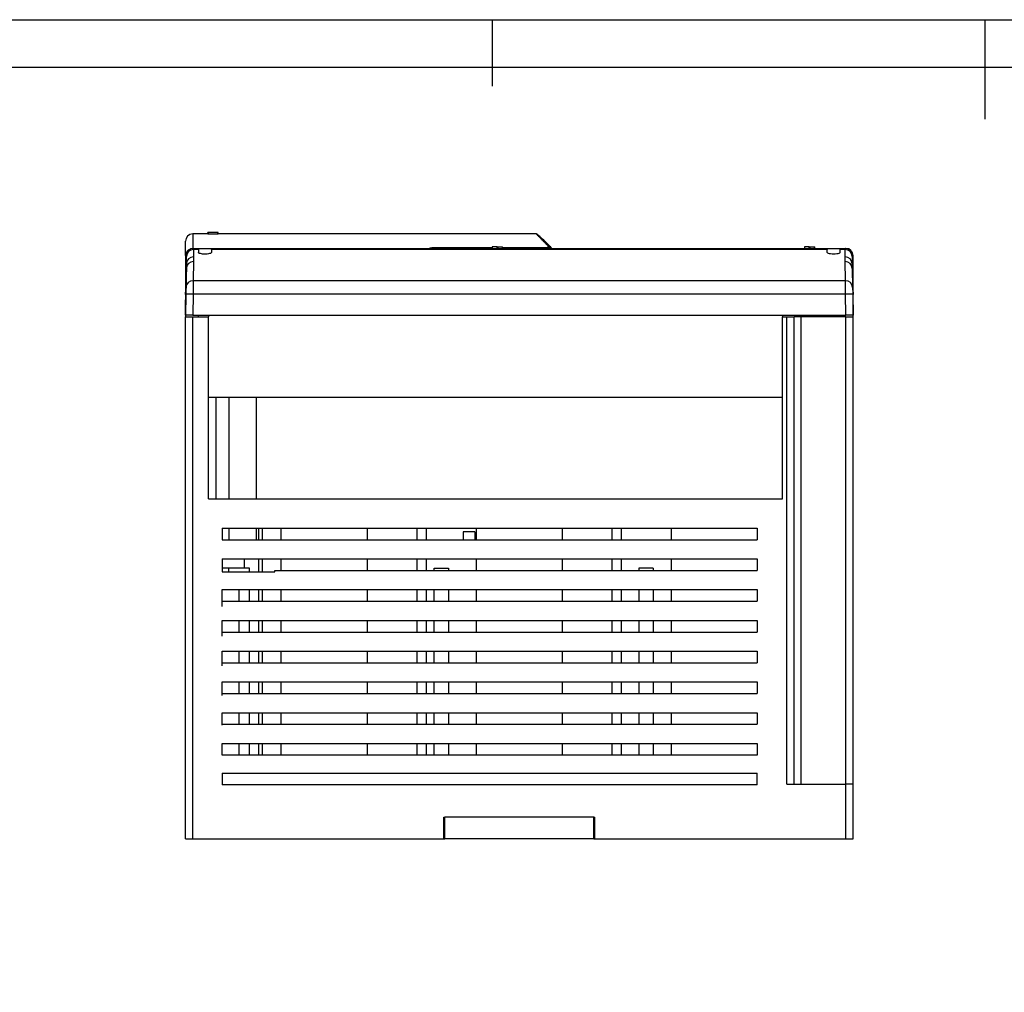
# Model space of a CAD drawing. Header units: millimetres. Extents: x 932 to 1479, y 0 to 387.
# Tile 8 of 11: x 1072 to 1208, y 252 to 387. Entities that reach past the tile are written whole.
import ezdxf

# ---------------------------------------------------------------- set-up
doc = ezdxf.new("R2010")
doc.units = ezdxf.units.MM
doc.header["$LTSCALE"] = 2
doc.layers.add('HMI-D4', color=250, linetype='Continuous')

msp = doc.modelspace()

# ---------------------------------------------------------------- linework, layer by layer
at = {"color": 7, "linetype": 'Continuous', "lineweight": 25}
for p, q in [((1097.76, 357.22), (1095.66, 357.22)), ((1099.2, 357.42), (1097.76, 357.42)), ((1097.76, 357.22), (1097.76, 357.42)), ((1097.76, 357.42), (1097.76, 357.42)), ((1097.83, 357.42), (1097.83, 357.22)), ((1099.17, 357.22), (1099.17, 357.42)), ((1099.2, 357.22), (1099.2, 357.42)), ((1143.36, 357.22), (1099.2, 357.22)), ((1094.66, 354.22), (1094.66, 356.22)), ((1145.01, 355.35), (1145.01, 355.54)), ((1094.66, 354.22), (1094.66, 350.47)), ((1094.78, 354.24), (1094.76, 354.24)), ((1094.78, 353.08), (1094.78, 354.1)), ((1095.66, 355.22), (1095.77, 355.22)), ((1095.77, 355.22), (1095.78, 355.22)), ((1095.78, 355.22), (1096.46, 355.22)), ((1095.78, 355.05), (1095.78, 354.03)), ((1096.46, 355.05), (1095.78, 355.05)), ((1096.46, 355.18), (1096.46, 355.22)), ((1096.46, 355.22), (1185.56, 355.22)), ((1096.46, 355.18), (1096.46, 355.18)), ((1096.46, 355.05), (1096.46, 355.18)), ((1096.46, 355.05), (1096.46, 354.66)), ((1098.26, 355.05), (1098.26, 355.16)), ((1183.76, 355.16), (1098.26, 355.16)), ((1098.26, 355.05), (1098.26, 354.66)), ((1183.76, 355.05), (1098.26, 355.05)), ((1137.24, 355.42), (1137.24, 355.22)), ((1137.24, 355.42), (1137.25, 355.42)), ((1137.25, 355.42), (1137.25, 355.22)), ((1137.92, 355.42), (1137.25, 355.42)), ((1137.92, 355.22), (1137.92, 355.42)), ((1137.92, 355.42), (1138.01, 355.42)), ((1138.01, 355.42), (1138.01, 355.22)), ((1138.01, 355.42), (1138.67, 355.42)), ((1138.67, 355.22), (1138.67, 355.42)), ((1138.67, 355.42), (1138.68, 355.42)), ((1138.68, 355.22), (1138.68, 355.42)), ((1180.59, 355.42), (1180.59, 355.22)), ((1180.59, 355.42), (1180.6, 355.42)), ((1180.6, 355.42), (1180.6, 355.22)), ((1181.27, 355.42), (1180.6, 355.42)), ((1181.27, 355.22), (1181.27, 355.42)), ((1181.27, 355.42), (1181.36, 355.42)), ((1181.36, 355.42), (1181.36, 355.22)), ((1181.36, 355.42), (1182.02, 355.42)), ((1182.02, 355.22), (1182.02, 355.42)), ((1182.02, 355.42), (1182.03, 355.42)), ((1182.03, 355.22), (1182.03, 355.42)), ((1183.76, 355.16), (1183.76, 355.05)), ((1183.76, 354.66), (1183.76, 355.05)), ((1185.56, 355.22), (1186.24, 355.22)), ((1185.56, 355.22), (1185.56, 355.05)), ((1185.56, 354.66), (1185.56, 355.05)), ((1186.24, 355.05), (1185.56, 355.05)), ((1186.24, 355.22), (1186.25, 355.22)), ((1186.24, 354.03), (1186.24, 355.05)), ((1186.25, 355.22), (1186.36, 355.22)), ((1187.26, 354.24), (1187.24, 354.24)), ((1187.24, 354.1), (1187.24, 353.08)), ((1187.36, 350.47), (1187.36, 354.22)), ((1094.78, 353.08), (1094.66, 346.21)), ((1095.77, 353.39), (1095.73, 350.74)), ((1186.29, 350.74), (1186.25, 353.39)), ((1187.24, 353.08), (1187.36, 346.21)), ((1094.7, 350.62), (1094.72, 352.02)), ((1094.73, 349.79), (1094.77, 352.44)), ((1187.25, 352.44), (1187.29, 349.79)), ((1187.33, 350.62), (1187.3, 352.02)), ((1095.73, 350.74), (1186.29, 350.74)), ((1187.36, 349.31), (1187.36, 350.47)), ((1094.66, 345.92), (1094.71, 348.85)), ((1095.71, 348.86), (1095.66, 345.92)), ((1186.31, 348.86), (1095.71, 348.86)), ((1186.36, 345.92), (1186.31, 348.86)), ((1187.31, 348.85), (1187.36, 345.92)), ((1187.36, 348.45), (1187.36, 349.31)), ((1094.66, 346.21), (1094.66, 348.08)), ((1094.66, 346.21), (1094.66, 348.08)), ((1094.66, 346.01), (1094.66, 347.92)), ((1187.36, 348.05), (1187.36, 348.45)), ((1187.36, 346.21), (1187.36, 348.08)), ((1094.66, 346.21), (1094.66, 345.92)), ((1094.66, 345.92), (1094.66, 346.21)), ((1095.66, 345.92), (1186.36, 345.92)), ((1096.46, 345.72), (1096.46, 345.92)), ((1097.86, 345.92), (1097.86, 345.72)), ((1097.86, 345.92), (1097.86, 345.72)), ((1177.56, 345.92), (1177.56, 345.72)), ((1183.81, 345.92), (1183.79, 345.72)), ((1185.56, 345.72), (1185.56, 345.92)), ((1187.36, 345.92), (1187.36, 346.21)), ((1187.36, 345.72), (1187.36, 345.92)), ((1094.66, 345.72), (1095.66, 345.72)), ((1094.66, 273.22), (1094.66, 345.72)), ((1095.66, 345.72), (1097.86, 345.72)), ((1095.66, 273.22), (1095.66, 345.72)), ((1097.86, 320.42), (1097.86, 345.72)), ((1177.56, 320.42), (1177.56, 345.72)), ((1177.56, 345.72), (1178.16, 345.72)), ((1178.16, 280.82), (1178.16, 345.72)), ((1178.16, 345.72), (1179.16, 345.72)), ((1179.16, 280.82), (1179.16, 345.72)), ((1180.16, 345.72), (1179.16, 345.72)), ((1180.16, 280.82), (1180.16, 345.72)), ((1186.36, 345.72), (1180.16, 345.72)), ((1186.36, 280.82), (1186.36, 345.72)), ((1186.36, 345.72), (1187.36, 345.72)), ((1187.36, 280.82), (1187.36, 345.72)), ((1097.86, 334.55), (1177.56, 334.55)), ((1098.86, 334.55), (1098.86, 320.42)), ((1104.46, 334.55), (1104.46, 320.42)), ((1097.86, 320.42), (1177.56, 320.42)), ((1099.76, 316.36), (1174.06, 316.36)), ((1099.76, 316.36), (1099.76, 314.76)), ((1104.46, 316.36), (1104.46, 314.76)), ((1104.86, 314.76), (1104.86, 316.36)), ((1107.96, 314.76), (1107.96, 316.36)), ((1119.93, 314.76), (1119.93, 316.36)), ((1126.83, 314.76), (1126.83, 316.36)), ((1128.13, 314.76), (1128.13, 316.36)), ((1134.83, 315.86), (1133.23, 315.86)), ((1133.23, 315.86), (1133.23, 314.76)), ((1134.83, 315.86), (1134.83, 314.76)), ((1135.03, 316.36), (1135.03, 314.76)), ((1146.99, 314.76), (1146.99, 316.36)), ((1153.89, 314.76), (1153.89, 316.36)), ((1155.19, 314.76), (1155.19, 316.36)), ((1162.09, 316.36), (1162.09, 314.76)), ((1174.06, 316.36), (1174.06, 314.76)), ((1099.76, 314.76), (1174.06, 314.76)), ((1099.76, 312.09), (1174.06, 312.09)), ((1099.76, 312.09), (1099.76, 310.29)), ((1104.86, 310.29), (1104.86, 312.09)), ((1107.96, 310.49), (1107.96, 312.09)), ((1119.93, 310.49), (1119.93, 312.09)), ((1126.83, 310.49), (1126.83, 312.09)), ((1128.13, 310.49), (1128.13, 312.09)), ((1135.03, 312.09), (1135.03, 310.49)), ((1146.99, 310.49), (1146.99, 312.09)), ((1153.89, 310.49), (1153.89, 312.09)), ((1155.19, 310.49), (1155.19, 312.09)), ((1162.09, 312.09), (1162.09, 310.49)), ((1174.06, 312.09), (1174.06, 310.49)), ((1100.66, 310.82), (1099.76, 310.82)), ((1103.56, 310.82), (1100.66, 310.82)), ((1100.66, 310.29), (1100.66, 310.82)), ((1103.56, 310.29), (1103.56, 310.82)), ((1107.08, 310.49), (1174.06, 310.49)), ((1107.08, 310.29), (1107.08, 310.49)), ((1129.17, 310.82), (1131.17, 310.82)), ((1129.17, 310.49), (1129.17, 310.82)), ((1131.17, 310.82), (1131.17, 310.49)), ((1159.62, 310.82), (1157.62, 310.82)), ((1157.62, 310.82), (1157.62, 310.49)), ((1159.62, 310.82), (1159.62, 310.49)), ((1099.76, 310.29), (1107.08, 310.29)), ((1099.76, 307.82), (1174.06, 307.82)), ((1099.76, 305.5), (1099.76, 307.82)), ((1102.13, 306.22), (1102.13, 307.82)), ((1103.56, 306.22), (1103.56, 307.82)), ((1104.86, 306.22), (1104.86, 307.82)), ((1107.96, 306.22), (1107.96, 307.82)), ((1119.93, 306.22), (1119.93, 307.82)), ((1126.83, 306.22), (1126.83, 307.82)), ((1128.13, 306.22), (1128.13, 307.82)), ((1129.17, 306.22), (1129.17, 307.82)), ((1131.17, 307.82), (1131.17, 306.22)), ((1135.03, 307.82), (1135.03, 306.22)), ((1146.99, 306.22), (1146.99, 307.82)), ((1153.89, 306.22), (1153.89, 307.82)), ((1155.19, 306.22), (1155.19, 307.82)), ((1157.62, 307.82), (1157.62, 306.22)), ((1159.62, 307.82), (1159.62, 306.22)), ((1162.09, 307.82), (1162.09, 306.22)), ((1174.06, 307.82), (1174.06, 306.22)), ((1099.76, 305.5), (1099.76, 306.22)), ((1099.76, 306.22), (1174.06, 306.22)), ((1099.76, 303.54), (1174.06, 303.54)), ((1099.76, 301.37), (1099.76, 303.54)), ((1102.13, 301.94), (1102.13, 303.54)), ((1103.56, 301.94), (1103.56, 303.54)), ((1104.86, 301.94), (1104.86, 303.54)), ((1107.96, 301.94), (1107.96, 303.54)), ((1119.93, 301.94), (1119.93, 303.54)), ((1126.83, 301.94), (1126.83, 303.54)), ((1128.13, 301.94), (1128.13, 303.54)), ((1129.17, 301.94), (1129.17, 303.54)), ((1131.17, 303.54), (1131.17, 301.94)), ((1135.03, 303.54), (1135.03, 301.94)), ((1146.99, 301.94), (1146.99, 303.54)), ((1153.89, 301.94), (1153.89, 303.54)), ((1155.19, 301.94), (1155.19, 303.54)), ((1157.62, 303.54), (1157.62, 301.94)), ((1159.62, 303.54), (1159.62, 301.94)), ((1162.09, 303.54), (1162.09, 301.94)), ((1174.06, 303.54), (1174.06, 301.94)), ((1099.76, 301.37), (1099.76, 301.94)), ((1099.76, 301.94), (1174.06, 301.94)), ((1099.76, 299.27), (1174.06, 299.27)), ((1099.76, 297.24), (1099.76, 299.27)), ((1102.13, 297.67), (1102.13, 299.27)), ((1103.56, 297.67), (1103.56, 299.27)), ((1104.86, 297.67), (1104.86, 299.27)), ((1107.96, 297.67), (1107.96, 299.27)), ((1119.93, 297.67), (1119.93, 299.27)), ((1126.83, 297.67), (1126.83, 299.27)), ((1128.13, 297.67), (1128.13, 299.27)), ((1129.17, 297.67), (1129.17, 299.27)), ((1131.17, 299.27), (1131.17, 297.67)), ((1135.03, 299.27), (1135.03, 297.67)), ((1146.99, 297.67), (1146.99, 299.27)), ((1153.89, 297.67), (1153.89, 299.27)), ((1155.19, 297.67), (1155.19, 299.27)), ((1157.62, 299.27), (1157.62, 297.67)), ((1159.62, 299.27), (1159.62, 297.67)), ((1162.09, 299.27), (1162.09, 297.67)), ((1174.06, 299.27), (1174.06, 297.67)), ((1099.76, 297.24), (1099.76, 297.67)), ((1099.76, 297.67), (1174.06, 297.67)), ((1099.76, 295), (1174.06, 295)), ((1099.76, 293.11), (1099.76, 295)), ((1102.13, 293.4), (1102.13, 295)), ((1103.56, 293.4), (1103.56, 295)), ((1104.86, 293.4), (1104.86, 295)), ((1107.96, 293.4), (1107.96, 295)), ((1119.93, 293.4), (1119.93, 295)), ((1126.83, 293.4), (1126.83, 295)), ((1128.13, 293.4), (1128.13, 295)), ((1129.17, 293.4), (1129.17, 295)), ((1131.17, 295), (1131.17, 293.4)), ((1135.03, 295), (1135.03, 293.4)), ((1146.99, 293.4), (1146.99, 295)), ((1153.89, 293.4), (1153.89, 295)), ((1155.19, 293.4), (1155.19, 295)), ((1157.62, 295), (1157.62, 293.4)), ((1159.62, 295), (1159.62, 293.4)), ((1162.09, 295), (1162.09, 293.4)), ((1174.06, 295), (1174.06, 293.4)), ((1099.76, 293.11), (1099.76, 293.4)), ((1099.76, 293.4), (1174.06, 293.4)), ((1099.76, 290.72), (1174.06, 290.72)), ((1099.76, 288.98), (1099.76, 290.72)), ((1102.13, 289.12), (1102.13, 290.72)), ((1103.56, 289.12), (1103.56, 290.72)), ((1104.86, 289.12), (1104.86, 290.72)), ((1107.96, 289.12), (1107.96, 290.72)), ((1119.93, 289.12), (1119.93, 290.72)), ((1126.83, 289.12), (1126.83, 290.72)), ((1128.13, 289.12), (1128.13, 290.72)), ((1129.17, 289.12), (1129.17, 290.72)), ((1131.17, 290.72), (1131.17, 289.12)), ((1135.03, 290.72), (1135.03, 289.12)), ((1146.99, 289.12), (1146.99, 290.72)), ((1153.89, 289.12), (1153.89, 290.72)), ((1155.19, 289.12), (1155.19, 290.72)), ((1157.62, 290.72), (1157.62, 289.12)), ((1159.62, 290.72), (1159.62, 289.12)), ((1162.09, 290.72), (1162.09, 289.12)), ((1174.06, 290.72), (1174.06, 289.12)), ((1099.76, 288.98), (1099.76, 289.12)), ((1099.76, 289.12), (1174.06, 289.12)), ((1099.76, 286.45), (1174.06, 286.45)), ((1099.76, 284.85), (1099.76, 286.45)), ((1102.13, 284.85), (1102.13, 286.45)), ((1103.56, 284.85), (1103.56, 286.45)), ((1104.86, 284.85), (1104.86, 286.45)), ((1107.96, 284.85), (1107.96, 286.45)), ((1119.93, 284.85), (1119.93, 286.45)), ((1126.83, 284.85), (1126.83, 286.45)), ((1128.13, 284.85), (1128.13, 286.45)), ((1129.17, 284.85), (1129.17, 286.45)), ((1131.17, 286.45), (1131.17, 284.85)), ((1135.03, 286.45), (1135.03, 284.85)), ((1146.99, 284.85), (1146.99, 286.45)), ((1153.89, 284.85), (1153.89, 286.45)), ((1155.19, 284.85), (1155.19, 286.45)), ((1157.62, 286.45), (1157.62, 284.85)), ((1159.62, 286.45), (1159.62, 284.85)), ((1162.09, 286.45), (1162.09, 284.85)), ((1174.06, 286.45), (1174.06, 284.85)), ((1174.06, 284.85), (1099.76, 284.85)), ((1099.76, 282.32), (1174.06, 282.32)), ((1099.76, 282.32), (1099.76, 280.72)), ((1174.06, 280.72), (1174.06, 282.32)), ((1174.06, 280.72), (1099.76, 280.72)), ((1178.16, 280.82), (1186.36, 280.82)), ((1186.36, 273.22), (1186.36, 280.82)), ((1187.36, 280.82), (1186.36, 280.82)), ((1187.36, 273.22), (1187.36, 280.82)), ((1130.51, 276.22), (1130.66, 276.22)), ((1130.51, 273.22), (1130.51, 276.22)), ((1151.36, 276.22), (1130.66, 276.22)), ((1130.66, 273.22), (1130.66, 276.22)), ((1151.36, 273.22), (1151.36, 276.22)), ((1151.36, 276.22), (1151.51, 276.22)), ((1151.51, 273.22), (1151.51, 276.22)), ((1130.51, 275.12), (1130.66, 275.12)), ((1151.36, 275.12), (1151.51, 275.12)), ((1130.66, 274.62), (1130.51, 274.62)), ((1151.51, 274.62), (1151.36, 274.62)), ((1094.66, 273.22), (1095.66, 273.22)), ((1095.66, 273.22), (1130.51, 273.22)), ((1130.51, 273.22), (1130.66, 273.22)), ((1151.36, 273.22), (1130.66, 273.22)), ((1151.36, 273.22), (1151.51, 273.22)), ((1151.51, 273.22), (1186.36, 273.22)), ((1186.36, 273.22), (1187.36, 273.22))]:
    msp.add_line(p, q, dxfattribs=at)
at = {"color": 8, "linetype": 'Continuous', "lineweight": 25}
for p, q in [((1095.66, 357.22), (1095.66, 355.22)), ((1129.31, 355.22), (1129.31, 355.35)), ((1129.31, 355.35), (1137.24, 355.35)), ((1138.68, 355.35), (1145.01, 355.35)), ((1145.01, 355.22), (1145.01, 355.35)), ((1094.66, 348.08), (1094.66, 348.08)), ((1094.66, 347.92), (1094.66, 347.92)), ((1094.66, 346.21), (1094.66, 346.21)), ((1094.66, 346.01), (1094.66, 346.01)), ((1181.36, 345.9), (1181.36, 345.72)), ((1100.66, 334.55), (1100.66, 320.42)), ((1100.66, 316.36), (1100.66, 314.76)), ((1105.36, 314.76), (1105.36, 316.36)), ((1102.86, 310.82), (1102.86, 312.09)), ((1105.36, 310.29), (1105.36, 312.09)), ((1105.36, 306.22), (1105.36, 307.82)), ((1105.36, 301.94), (1105.36, 303.54)), ((1105.36, 297.67), (1105.36, 299.27)), ((1105.36, 293.4), (1105.36, 295)), ((1105.36, 289.12), (1105.36, 290.72)), ((1105.36, 284.85), (1105.36, 286.45))]:
    msp.add_line(p, q, dxfattribs=at)
at = {"color": 7, "linetype": 'Continuous', "lineweight": 25, "flags": 128}
for points in [[(1094.66, 350.47), (1094.66, 350.32), (1094.66, 350.16), (1094.66, 350.01), (1094.66, 349.87), (1094.66, 349.72), (1094.66, 349.58), (1094.66, 349.44), (1094.66, 349.31)], [(1094.66, 349.31), (1094.66, 349.19), (1094.66, 349.08), (1094.66, 348.97), (1094.66, 348.86), (1094.66, 348.75), (1094.66, 348.65), (1094.66, 348.55), (1094.66, 348.45)], [(1094.66, 348.45), (1094.66, 348.36), (1094.66, 348.28), (1094.66, 348.2), (1094.66, 348.13), (1094.66, 348.06), (1094.66, 348.01), (1094.66, 347.96), (1094.66, 347.92)], [(1094.66, 346.01), (1094.66, 345.94), (1094.66, 345.89), (1094.66, 345.84), (1094.66, 345.79), (1094.66, 345.76), (1094.66, 345.74), (1094.66, 345.73), (1094.66, 345.72)]]:
    msp.add_lwpolyline(points, dxfattribs=at)
at = {"color": 7, "linetype": 'Continuous', "lineweight": 25}
for centre, radius, start, end in [((1095.66, 356.22), 1, 90, 180), ((1145.05, 355.1), 0.447, 45.5028, 95.1786), ((1095.66, 354.22), 1, 123.9553, 180), ((1095.78, 354.22), 1, 90.0003, 179.0003), ((1095.77, 354.07), 0.984, 89.0412, 177.9384), ((1145.01, 355.06), 0.5, 18.3133, 45), ((1186.24, 354.22), 1, 0.9997, 89.9997), ((1186.26, 354.07), 0.984, 2.0616, 90.9588), ((1186.36, 354.22), 1, 0, 90), ((1095.76, 352.41), 0.983, 88.9674, 178.0117), ((1095.76, 353.04), 0.984, 89.0412, 177.9384), ((1186.26, 353.04), 0.984, 2.0616, 90.9588), ((1186.26, 352.41), 0.983, 1.9883, 91.0326), ((1095.71, 349.75), 0.983, 88.9674, 178.0117), ((1186.31, 349.75), 0.983, 1.9883, 91.0326), ((1095.3, 339.3), 9.57, 87.5051, 93.4948), ((1186.73, 339.3), 9.57, 86.5052, 92.4949)]:
    msp.add_arc(centre, radius, start, end, dxfattribs=at)
at = {"color": 8, "linetype": 'Continuous', "lineweight": 25}
for centre, radius, start, end in [((1145.02, 355.05), 0.499, 20.6942, 90.6272), ((1145.01, 354.84), 0.513, 48.7944, 90.1968)]:
    msp.add_arc(centre, radius, start, end, dxfattribs=at)
at = {"color": 7, "linetype": 'Continuous', "lineweight": 25}
for points, knots in [([(1097.83, 357.42), (1097.82, 357.42), (1097.8, 357.42), (1097.77, 357.42), (1097.76, 357.42), (1097.76, 357.42)], [0, 0, 0, 0, 0.5, 0.5, 1, 1, 1, 1]), ([(1097.76, 357.22), (1097.76, 357.22), (1097.77, 357.22), (1097.8, 357.22), (1097.82, 357.22), (1097.83, 357.22)], [0, 0, 0, 0, 0.5, 0.5, 1, 1, 1, 1]), ([(1145.36, 355.42), (1145.09, 355.69), (1144.53, 356.24), (1143.94, 356.79), (1143.52, 357.15), (1143.41, 357.19), (1143.36, 357.22)], [0, 0, 0, 0, 0.253513, 0.503772, 0.752188, 1, 1, 1, 1]), ([(1145.01, 355.54), (1144.96, 355.6), (1144.86, 355.7), (1144.71, 355.85), (1144.57, 355.99), (1144.44, 356.12), (1144.32, 356.25), (1144.2, 356.36), (1144.1, 356.47), (1143.99, 356.58), (1143.9, 356.67), (1143.82, 356.76), (1143.74, 356.84), (1143.67, 356.91), (1143.6, 356.98), (1143.55, 357.04), (1143.5, 357.09), (1143.46, 357.13), (1143.42, 357.16), (1143.4, 357.19), (1143.38, 357.21), (1143.37, 357.22), (1143.37, 357.22), (1143.36, 357.22)], [0, 0, 0, 0, 0.048718, 0.097277, 0.145685, 0.193949, 0.242077, 0.290076, 0.337954, 0.385719, 0.433379, 0.480942, 0.528415, 0.575806, 0.623124, 0.670377, 0.717573, 0.764719, 0.811825, 0.858897, 0.905945, 0.952977, 1, 1, 1, 1]), ([(1094.77, 354.17), (1094.77, 354.17), (1094.77, 354.16), (1094.77, 354.11), (1094.77, 354.06), (1094.76, 353.92), (1094.76, 353.82), (1094.76, 353.57), (1094.75, 353.42), (1094.75, 353.12), (1094.75, 352.97), (1094.74, 352.72), (1094.74, 352.62), (1094.74, 352.48), (1094.74, 352.43), (1094.74, 352.38), (1094.74, 352.37), (1094.74, 352.37)], [0, 0, 0, 0, 0.125, 0.125, 0.25, 0.25, 0.375, 0.375, 0.5, 0.5, 0.625, 0.625, 0.75, 0.75, 0.875, 0.875, 1, 1, 1, 1]), ([(1094.74, 352.37), (1094.74, 352.37), (1094.74, 352.38), (1094.74, 352.43), (1094.74, 352.48), (1094.75, 352.62), (1094.75, 352.72), (1094.75, 352.97), (1094.76, 353.12), (1094.76, 353.42), (1094.76, 353.57), (1094.77, 353.82), (1094.77, 353.92), (1094.77, 354.06), (1094.77, 354.11), (1094.77, 354.16), (1094.77, 354.17), (1094.77, 354.17)], [0, 0, 0, 0, 0.125, 0.125, 0.25, 0.25, 0.375, 0.375, 0.5, 0.5, 0.625, 0.625, 0.75, 0.75, 0.875, 0.875, 1, 1, 1, 1]), ([(1094.76, 354.24), (1094.77, 354.27), (1094.77, 354.34), (1094.79, 354.43), (1094.81, 354.53), (1094.85, 354.62), (1094.9, 354.72), (1094.97, 354.83), (1095.06, 354.94), (1095.14, 355), (1095.18, 355.03)], [0, 0, 0, 0, 0.092787, 0.18884, 0.288506, 0.392094, 0.499881, 0.664728, 0.831203, 1, 1, 1, 1]), ([(1095.78, 355.22), (1095.78, 355.22), (1095.78, 355.22), (1095.78, 355.2), (1095.78, 355.18), (1095.78, 355.15), (1095.78, 355.11), (1095.78, 355.07), (1095.78, 355.05)], [0, 0, 0, 0, 0.167326, 0.334388, 0.501187, 0.667722, 0.833993, 1, 1, 1, 1]), ([(1097.36, 354.42), (1097.25, 354.42), (1097.14, 354.42), (1096.92, 354.45), (1096.81, 354.47), (1096.64, 354.51), (1096.57, 354.54), (1096.48, 354.6), (1096.46, 354.63), (1096.46, 354.66)], [0, 0, 0, 0, 0.25, 0.25, 0.5, 0.5, 0.75, 0.75, 1, 1, 1, 1]), ([(1098.26, 354.66), (1098.26, 354.63), (1098.24, 354.6), (1098.15, 354.54), (1098.08, 354.51), (1097.91, 354.47), (1097.8, 354.45), (1097.58, 354.42), (1097.47, 354.42), (1097.36, 354.42)], [0, 0, 0, 0, 0.25, 0.25, 0.5, 0.5, 0.75, 0.75, 1, 1, 1, 1]), ([(1128.5, 355.22), (1128.52, 355.22), (1128.56, 355.24), (1128.62, 355.26), (1128.69, 355.28), (1128.77, 355.3), (1128.87, 355.32), (1128.99, 355.33), (1129.15, 355.35), (1129.26, 355.35), (1129.31, 355.35)], [0, 0, 0, 0, 0.102535, 0.203132, 0.302694, 0.402158, 0.50246, 0.668023, 0.83234, 1, 1, 1, 1]), ([(1185.56, 354.66), (1185.56, 354.64), (1185.55, 354.62), (1185.5, 354.57), (1185.45, 354.54), (1185.31, 354.49), (1185.21, 354.46), (1184.96, 354.43), (1184.81, 354.42), (1184.51, 354.42), (1184.36, 354.43), (1184.11, 354.46), (1184.01, 354.49), (1183.87, 354.54), (1183.82, 354.57), (1183.77, 354.62), (1183.76, 354.64), (1183.76, 354.66)], [0, 0, 0, 0, 0.125, 0.125, 0.25, 0.25, 0.375, 0.375, 0.5, 0.5, 0.625, 0.625, 0.75, 0.75, 0.875, 0.875, 1, 1, 1, 1]), ([(1186.24, 355.05), (1186.24, 355.07), (1186.24, 355.11), (1186.24, 355.15), (1186.24, 355.18), (1186.24, 355.2), (1186.24, 355.22), (1186.24, 355.22), (1186.24, 355.22)], [0, 0, 0, 0, 0.166007, 0.332278, 0.498813, 0.665612, 0.832674, 1, 1, 1, 1]), ([(1186.84, 355.03), (1186.87, 355.01), (1186.91, 354.98), (1186.98, 354.92), (1187.03, 354.85), (1187.09, 354.78), (1187.14, 354.69), (1187.2, 354.56), (1187.25, 354.41), (1187.25, 354.29), (1187.26, 354.24)], [0, 0, 0, 0, 0.1023804, 0.2033422, 0.3030311, 0.4015982, 0.4992001, 0.6770393, 0.8434963, 1, 1, 1, 1]), ([(1187.25, 354.17), (1187.25, 354.17), (1187.25, 354.16), (1187.25, 354.11), (1187.25, 354.06), (1187.25, 353.92), (1187.25, 353.82), (1187.26, 353.57), (1187.26, 353.42), (1187.27, 353.12), (1187.27, 352.97), (1187.27, 352.72), (1187.28, 352.62), (1187.28, 352.48), (1187.28, 352.43), (1187.28, 352.38), (1187.28, 352.37), (1187.28, 352.37)], [0, 0, 0, 0, 0.125, 0.125, 0.25, 0.25, 0.375, 0.375, 0.5, 0.5, 0.625, 0.625, 0.75, 0.75, 0.875, 0.875, 1, 1, 1, 1]), ([(1187.28, 352.37), (1187.28, 352.37), (1187.28, 352.38), (1187.28, 352.43), (1187.28, 352.48), (1187.28, 352.62), (1187.28, 352.72), (1187.28, 352.97), (1187.27, 353.12), (1187.27, 353.42), (1187.27, 353.57), (1187.26, 353.82), (1187.26, 353.92), (1187.26, 354.06), (1187.25, 354.11), (1187.25, 354.16), (1187.25, 354.17), (1187.25, 354.17)], [0, 0, 0, 0, 0.125, 0.125, 0.25, 0.25, 0.375, 0.375, 0.5, 0.5, 0.625, 0.625, 0.75, 0.75, 0.875, 0.875, 1, 1, 1, 1]), ([(1094.7, 350.62), (1094.69, 350.36), (1094.69, 350.09), (1094.68, 349.57), (1094.68, 349.33), (1094.67, 349.12)], [0, 0, 0, 0, 0.5, 0.5, 1, 1, 1, 1]), ([(1095.73, 350.74), (1095.73, 350.63), (1095.72, 350.38), (1095.72, 349.71), (1095.71, 349.28), (1095.71, 348.86)], [0, 0, 0, 0, 0.5, 0.5, 1, 1, 1, 1]), ([(1186.31, 348.86), (1186.31, 349.28), (1186.3, 349.71), (1186.3, 350.38), (1186.3, 350.63), (1186.29, 350.74)], [0, 0, 0, 0, 0.5, 0.5, 1, 1, 1, 1]), ([(1187.35, 349.12), (1187.35, 349.33), (1187.34, 349.57), (1187.33, 350.09), (1187.33, 350.36), (1187.33, 350.62)], [0, 0, 0, 0, 0.5, 0.5, 1, 1, 1, 1]), ([(1094.67, 348.83), (1094.67, 348.65), (1094.66, 348.49), (1094.66, 348.24), (1094.66, 348.14), (1094.66, 348.08)], [0, 0, 0, 0, 0.5, 0.5, 1, 1, 1, 1]), ([(1094.71, 348.85), (1094.71, 348.95), (1094.72, 349.05), (1094.72, 349.26), (1094.72, 349.35), (1094.72, 349.53), (1094.73, 349.6), (1094.73, 349.72), (1094.73, 349.76), (1094.73, 349.79)], [0, 0, 0, 0, 0.25, 0.25, 0.5, 0.5, 0.75, 0.75, 1, 1, 1, 1]), ([(1187.29, 349.79), (1187.29, 349.76), (1187.29, 349.72), (1187.3, 349.6), (1187.3, 349.53), (1187.3, 349.35), (1187.3, 349.26), (1187.31, 349.05), (1187.31, 348.95), (1187.31, 348.85)], [0, 0, 0, 0, 0.25, 0.25, 0.5, 0.5, 0.75, 0.75, 1, 1, 1, 1]), ([(1187.36, 348.08), (1187.36, 348.14), (1187.36, 348.24), (1187.36, 348.49), (1187.36, 348.65), (1187.35, 348.83)], [0, 0, 0, 0, 0.5, 0.5, 1, 1, 1, 1]), ([(1095.66, 345.92), (1095.54, 345.92), (1095.42, 345.92), (1095.17, 345.92), (1095.05, 345.92), (1094.86, 345.92), (1094.78, 345.92), (1094.68, 345.92), (1094.66, 345.92), (1094.66, 345.92)], [0, 0, 0, 0, 0.25, 0.25, 0.5, 0.5, 0.75, 0.75, 1, 1, 1, 1]), ([(1179.72, 345.73), (1179.72, 345.73), (1179.71, 345.73), (1179.77, 345.75), (1179.89, 345.77), (1180.1, 345.81), (1180.35, 345.85), (1180.66, 345.88), (1181, 345.9), (1181.24, 345.9), (1181.36, 345.9)], [0, 0, 0, 0, 0.033126, 0.171119, 0.309284, 0.447604, 0.585818, 0.72395, 0.861994, 1, 1, 1, 1]), ([(1181.36, 345.9), (1181.48, 345.9), (1181.72, 345.9), (1182.06, 345.88), (1182.37, 345.85), (1182.63, 345.81), (1182.83, 345.77), (1182.96, 345.75), (1183.01, 345.73), (1183, 345.73), (1183, 345.73)], [0, 0, 0, 0, 0.138012, 0.27618, 0.413995, 0.552423, 0.690439, 0.828363, 0.966877, 1, 1, 1, 1]), ([(1187.36, 345.92), (1187.36, 345.92), (1187.34, 345.92), (1187.24, 345.92), (1187.17, 345.92), (1186.97, 345.92), (1186.85, 345.92), (1186.61, 345.92), (1186.48, 345.92), (1186.36, 345.92)], [0, 0, 0, 0, 0.25, 0.25, 0.5, 0.5, 0.75, 0.75, 1, 1, 1, 1])]:
    msp.add_open_spline(points, degree=3, knots=knots, dxfattribs=at)
for points in [[(1099.17, 357.42), (1098.73, 357.42), (1098.28, 357.42), (1097.83, 357.42)], [(1097.83, 357.22), (1098.28, 357.22), (1098.73, 357.22), (1099.17, 357.22)], [(1099.2, 357.42), (1099.2, 357.42), (1099.19, 357.42), (1099.17, 357.42)], [(1099.17, 357.22), (1099.19, 357.22), (1099.2, 357.22), (1099.2, 357.22)], [(1094.74, 352.98), (1094.75, 353.45), (1094.76, 353.89), (1094.76, 354.24)], [(1094.78, 354.1), (1094.78, 354.19), (1094.78, 354.24), (1094.78, 354.24)], [(1187.24, 354.24), (1187.24, 354.24), (1187.24, 354.19), (1187.24, 354.1)], [(1187.26, 354.24), (1187.27, 353.89), (1187.27, 353.45), (1187.28, 352.98)], [(1094.74, 352.98), (1094.73, 352.68), (1094.73, 352.35), (1094.72, 352.02)], [(1094.77, 352.44), (1094.78, 352.66), (1094.78, 352.87), (1094.78, 353.08)], [(1095.78, 354.03), (1095.78, 353.82), (1095.78, 353.6), (1095.77, 353.39)], [(1186.25, 353.39), (1186.24, 353.6), (1186.24, 353.82), (1186.24, 354.03)], [(1187.24, 353.08), (1187.24, 352.87), (1187.24, 352.66), (1187.25, 352.44)], [(1187.3, 352.02), (1187.29, 352.35), (1187.29, 352.68), (1187.28, 352.98)], [(1094.67, 348.83), (1094.67, 348.93), (1094.67, 349.02), (1094.67, 349.12)], [(1187.35, 349.12), (1187.35, 349.02), (1187.35, 348.93), (1187.35, 348.83)]]:
    msp.add_open_spline(points, degree=3, dxfattribs=at)
at = {"layer": 'HMI-D4', "color": 0}
for points in [[(1479.35, 386.98), (1479.35, 0), (932.05, 0), (932.05, 386.98)], [(1472.75, 380.38), (1472.75, 6.6), (938.65, 6.6), (938.65, 380.38)]]:
    msp.add_lwpolyline(points, close=True, dxfattribs=at)
for points in [[(1137.29, 377.76), (1137.29, 386.98)], [(1205.7, 373.16), (1205.7, 386.98)]]:
    msp.add_lwpolyline(points, dxfattribs=at)

doc.saveas('drawing.dxf')
